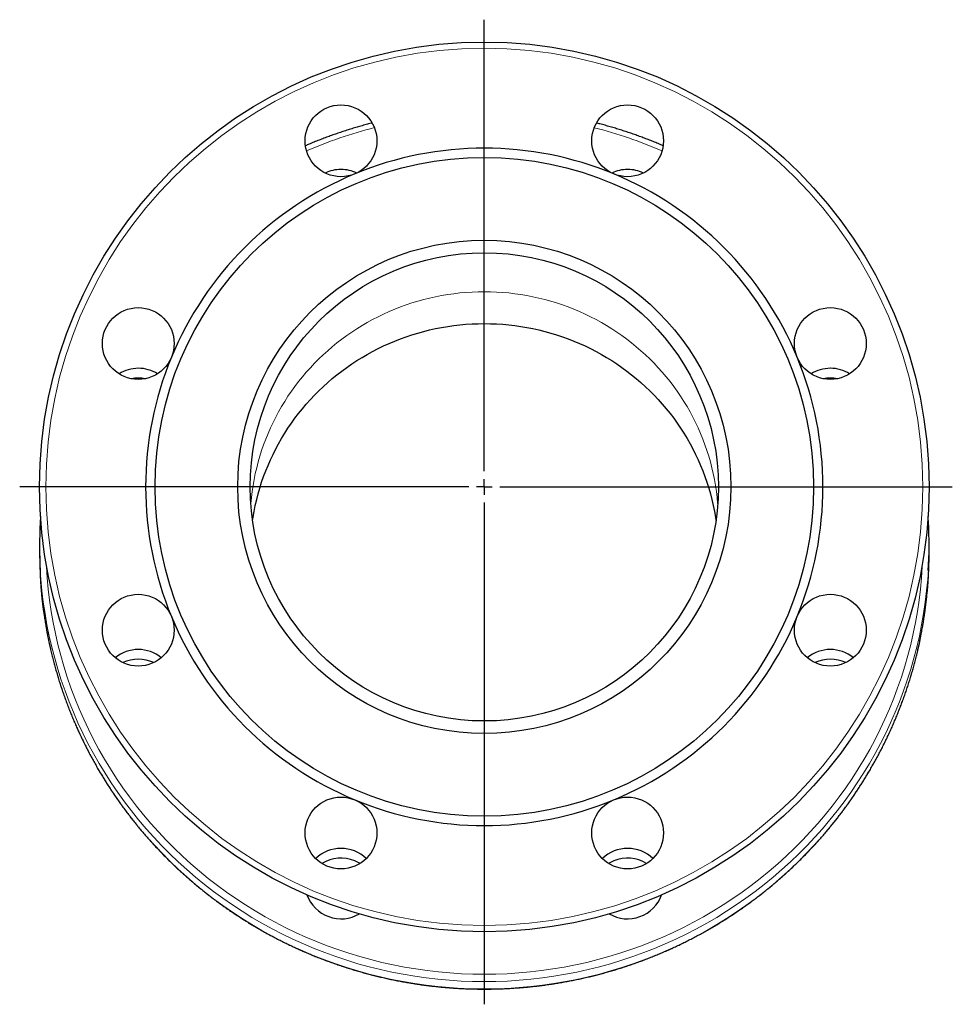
# Model space of a CAD drawing. Header units: millimetres. Extents: x 171 to 886, y 43 to 750.
# Tile 4 of 4: x 587 to 886, y 435 to 750. Entities that reach past the tile are written whole.
import ezdxf

# ---------------------------------------------------------------- set-up
doc = ezdxf.new("R2010")
doc.units = ezdxf.units.MM
doc.layers.add('FORMAT', color=7, linetype='Continuous')

# ---------------------------------------------------------------- blocks, each defined once
blk = doc.blocks.new('SW_CENTERMARKSYMBOL_0')
at = {"layer": 'FORMAT', "color": 0}
for p, q in [((0, 5), (0, 149.65)), ((-5, 0), (-148.86, 0)), ((0, 0), (-2.5, 0)), ((0, 0), (0, 2.5)), ((0, 0), (0, -2.5)), ((0, 0), (2.5, 0)), ((5, 0), (149.95, 0)), ((0, -5), (0, -165.75))]:
    blk.add_line(p, q, dxfattribs=at)

msp = doc.modelspace()

# ---------------------------------------------------------------- linework, layer by layer
at = {"color": 7, "linetype": 'Continuous', "lineweight": 25}
for p, q in [((593.83, 581.8), (593.83, 579.46)), ((878.83, 579.46), (878.83, 581.8))]:
    msp.add_line(p, q, dxfattribs=at)
at = {"color": 8, "linetype": 'Continuous', "lineweight": 18, "flags": 128}
for points in [[(661.54, 594.95), (661.56, 595.25), (661.74, 597.17), (661.97, 599.08), (662.26, 600.99), (662.59, 602.89), (662.97, 604.77), (663.41, 606.65), (663.89, 608.52), (664.42, 610.37), (665, 612.21), (665.63, 614.03), (666.31, 615.84), (667.04, 617.63), (667.82, 619.4), (668.64, 621.15), (669.51, 622.88), (670.42, 624.58), (671.38, 626.26), (672.38, 627.91), (673.43, 629.54), (674.52, 631.14), (675.66, 632.72), (676.83, 634.26), (678.05, 635.77), (679.3, 637.25), (680.6, 638.7), (681.93, 640.11), (683.3, 641.49), (684.71, 642.84), (686.15, 644.15), (687.62, 645.41), (689.13, 646.65), (690.68, 647.84), (692.25, 648.99), (693.85, 650.1), (695.49, 651.17), (697.15, 652.2), (698.83, 653.18), (700.55, 654.13), (702.28, 655.02), (704.04, 655.87), (705.83, 656.68), (707.63, 657.44), (709.46, 658.15), (711.3, 658.82), (713.16, 659.44), (715.03, 660.01), (716.92, 660.53), (718.82, 661.01), (720.74, 661.43), (722.67, 661.81), (724.6, 662.13), (726.54, 662.41), (728.49, 662.64), (730.45, 662.81), (732.41, 662.94), (734.37, 663.01), (736.33, 663.04), (738.3, 663.01), (740.26, 662.94), (742.22, 662.81), (744.17, 662.64), (746.12, 662.41), (748.07, 662.13), (750, 661.81), (751.93, 661.43), (753.84, 661.01), (755.74, 660.53), (757.63, 660.01), (759.51, 659.44), (761.37, 658.82), (763.21, 658.15), (765.03, 657.44), (766.84, 656.68), (768.62, 655.87), (770.38, 655.02), (772.12, 654.13), (773.83, 653.18), (775.52, 652.2), (777.18, 651.17), (778.81, 650.1), (780.42, 648.99), (781.99, 647.84), (783.53, 646.65), (785.04, 645.41), (786.52, 644.15), (787.96, 642.84), (789.37, 641.49), (790.74, 640.11), (792.07, 638.7), (793.36, 637.25), (794.62, 635.77), (795.83, 634.26), (797.01, 632.72), (798.14, 631.14), (799.23, 629.54), (800.28, 627.91), (801.28, 626.26), (802.24, 624.58), (803.16, 622.88), (804.03, 621.15), (804.85, 619.4), (805.62, 617.63), (806.35, 615.84), (807.03, 614.03), (807.66, 612.21), (808.24, 610.37), (808.78, 608.52), (809.26, 606.65), (809.69, 604.77), (810.08, 602.89), (810.41, 600.99), (810.69, 599.08), (810.92, 597.17), (811.1, 595.25), (811.13, 594.95)], [(595.98, 575.88), (596.03, 574.98), (596.27, 571.38), (596.6, 567.79), (597.03, 564.2), (597.56, 560.63), (598.19, 557.08), (598.9, 553.54), (599.71, 550.02), (600.62, 546.52), (601.62, 543.05), (602.71, 539.61), (603.89, 536.19), (605.16, 532.81), (606.53, 529.46), (607.98, 526.14), (609.52, 522.87), (611.15, 519.63), (612.86, 516.44), (614.66, 513.29), (616.54, 510.19), (618.5, 507.14), (620.54, 504.14), (622.67, 501.19), (624.87, 498.3), (627.14, 495.47), (629.5, 492.7), (631.92, 489.98), (634.42, 487.33), (636.98, 484.75), (639.62, 482.23), (642.32, 479.78), (645.09, 477.41), (647.91, 475.1), (650.8, 472.87), (653.75, 470.71), (656.75, 468.63), (659.81, 466.62), (662.92, 464.7), (666.08, 462.85), (669.29, 461.09), (672.55, 459.41), (675.85, 457.81), (679.19, 456.3), (682.57, 454.88), (685.98, 453.54), (689.43, 452.29), (692.92, 451.13), (696.43, 450.06), (699.97, 449.09), (703.53, 448.2), (707.12, 447.4), (710.73, 446.7), (714.35, 446.09), (717.99, 445.57), (721.65, 445.14), (725.31, 444.81), (728.98, 444.58), (732.66, 444.44), (736.33, 444.39), (740.01, 444.44), (743.69, 444.58), (747.36, 444.81), (751.02, 445.14), (754.67, 445.57), (758.31, 446.09), (761.94, 446.7), (765.54, 447.4), (769.13, 448.2), (772.7, 449.09), (776.24, 450.06), (779.75, 451.13), (783.23, 452.29), (786.68, 453.54), (790.1, 454.88), (793.48, 456.3), (796.82, 457.81), (800.12, 459.41), (803.37, 461.09), (806.58, 462.85), (809.74, 464.7), (812.85, 466.62), (815.91, 468.63), (818.92, 470.71), (821.86, 472.87), (824.75, 475.1), (827.58, 477.41), (830.35, 479.78), (833.05, 482.23), (835.68, 484.75), (838.25, 487.33), (840.74, 489.98), (843.17, 492.7), (845.52, 495.47), (847.8, 498.3), (850, 501.19), (852.12, 504.14), (854.17, 507.14), (856.13, 510.19), (858.01, 513.29), (859.81, 516.44), (861.52, 519.63), (863.15, 522.87), (864.69, 526.14), (866.14, 529.46), (867.5, 532.81), (868.77, 536.19), (869.96, 539.61), (871.05, 543.05), (872.05, 546.52), (872.95, 550.02), (873.76, 553.54), (874.48, 557.08), (875.1, 560.63), (875.63, 564.2), (876.06, 567.79), (876.4, 571.38), (876.64, 574.98), (876.69, 575.88)], [(594.02, 572.26), (594.03, 572.14), (594.27, 568.49), (594.61, 564.85), (595.05, 561.22), (595.59, 557.6), (596.22, 553.99), (596.95, 550.4), (597.77, 546.83), (598.69, 543.29), (599.7, 539.76), (600.81, 536.27), (602.01, 532.81), (603.3, 529.37), (604.68, 525.97), (606.15, 522.61), (607.71, 519.29), (609.36, 516.01), (611.1, 512.77), (612.92, 509.58), (614.83, 506.43), (616.82, 503.34), (618.89, 500.3), (621.05, 497.31), (623.28, 494.38), (625.59, 491.5), (627.98, 488.69), (630.43, 485.94), (632.97, 483.25), (635.57, 480.63), (638.24, 478.08), (640.98, 475.6), (643.79, 473.18), (646.65, 470.84), (649.58, 468.58), (652.57, 466.39), (655.62, 464.28), (658.72, 462.24), (661.88, 460.29), (665.08, 458.42), (668.34, 456.63), (671.64, 454.93), (674.99, 453.31), (678.37, 451.78), (681.8, 450.34), (685.27, 448.98), (688.77, 447.71), (692.3, 446.54), (695.86, 445.45), (699.45, 444.46), (703.07, 443.56), (706.71, 442.75), (710.36, 442.04), (714.04, 441.42), (717.73, 440.89), (721.44, 440.46), (725.15, 440.13), (728.88, 439.89), (732.6, 439.74), (736.33, 439.7)], [(878.6, 573.73), (878.39, 570.83), (878.05, 567.19), (877.61, 563.56), (877.08, 559.94), (876.45, 556.33), (875.72, 552.74), (874.9, 549.17), (873.98, 545.63), (872.96, 542.11), (871.86, 538.61), (870.66, 535.15), (869.37, 531.71), (867.99, 528.32), (866.51, 524.95), (864.95, 521.63), (863.3, 518.35), (861.56, 515.11), (859.74, 511.92), (857.83, 508.77), (855.84, 505.68), (853.77, 502.64), (851.62, 499.65), (849.39, 496.72), (847.08, 493.84), (844.69, 491.03), (842.23, 488.28), (839.7, 485.59), (837.1, 482.97), (834.42, 480.42), (831.68, 477.94), (828.88, 475.52), (826.01, 473.18), (823.08, 470.92), (820.09, 468.73), (817.05, 466.62), (813.94, 464.59), (810.79, 462.63), (807.58, 460.76), (804.33, 458.97), (801.03, 457.27), (797.68, 455.65), (794.29, 454.12), (790.87, 452.68), (787.4, 451.32), (783.9, 450.05), (780.37, 448.88), (776.81, 447.79), (773.21, 446.8), (769.6, 445.9), (765.96, 445.09), (762.3, 444.38), (758.62, 443.76), (754.93, 443.23), (751.23, 442.8), (747.51, 442.47), (743.79, 442.23), (740.06, 442.09), (736.33, 442.04), (732.6, 442.09), (728.88, 442.23), (725.15, 442.47), (721.44, 442.8), (717.73, 443.23), (714.04, 443.76), (710.36, 444.38), (706.71, 445.09), (703.07, 445.9), (699.45, 446.8), (695.86, 447.79), (692.3, 448.88), (688.77, 450.05), (685.27, 451.32), (681.8, 452.68), (678.37, 454.12), (674.99, 455.65), (671.64, 457.27), (668.34, 458.97), (665.08, 460.76), (661.88, 462.63), (658.72, 464.59), (655.62, 466.62), (652.57, 468.73), (649.58, 470.92), (646.65, 473.18), (643.79, 475.52), (640.98, 477.94), (638.24, 480.42), (635.57, 482.97), (632.97, 485.59), (630.43, 488.28), (627.98, 491.03), (625.59, 493.84), (623.28, 496.72), (621.05, 499.65), (618.89, 502.64), (616.82, 505.68), (614.83, 508.77), (612.92, 511.92), (611.1, 515.11), (609.36, 518.35), (607.71, 521.63), (606.15, 524.95), (604.68, 528.32), (603.3, 531.71), (602.01, 535.15), (600.81, 538.61), (599.7, 542.11), (598.69, 545.63), (597.77, 549.17), (596.95, 552.74), (596.22, 556.33), (595.59, 559.94), (595.05, 563.56), (594.61, 567.19), (594.27, 570.83), (594.07, 573.72)], [(736.33, 439.7), (740.06, 439.74), (743.79, 439.89), (747.51, 440.13), (751.23, 440.46), (754.93, 440.89), (758.62, 441.42), (762.3, 442.04), (765.96, 442.75), (769.6, 443.56), (773.21, 444.46), (776.81, 445.45), (780.37, 446.54), (783.9, 447.71), (787.4, 448.98), (790.87, 450.34), (794.29, 451.78), (797.68, 453.31), (801.03, 454.93), (804.33, 456.63), (807.58, 458.42), (810.79, 460.29), (813.94, 462.24), (817.05, 464.28), (820.09, 466.39), (823.08, 468.58), (826.01, 470.84), (828.88, 473.18), (831.68, 475.6), (834.42, 478.08), (837.1, 480.63), (839.7, 483.25), (842.23, 485.94), (844.69, 488.69), (847.08, 491.5), (849.39, 494.38), (851.62, 497.31), (853.77, 500.3), (855.84, 503.34), (857.83, 506.43), (859.74, 509.58), (861.56, 512.77), (863.3, 516.01), (864.95, 519.29), (866.51, 522.61), (867.99, 525.97), (869.37, 529.37), (870.66, 532.81), (871.86, 536.27), (872.96, 539.76), (873.98, 543.29), (874.9, 546.83), (875.72, 550.4), (876.45, 553.99), (877.08, 557.6), (877.61, 561.22), (878.05, 564.85), (878.39, 568.49), (878.63, 571.98)]]:
    msp.add_lwpolyline(points, dxfattribs=at)
at = {"color": 7, "linetype": 'Continuous', "lineweight": 25, "flags": 128}
for points in [[(662.11, 589.79), (662.26, 590.77), (662.59, 592.67), (662.97, 594.56), (663.41, 596.44), (663.89, 598.3), (664.42, 600.16), (665, 601.99), (665.63, 603.82), (666.31, 605.62), (667.04, 607.41), (667.82, 609.18), (668.64, 610.93), (669.51, 612.66), (670.42, 614.36), (671.38, 616.04), (672.38, 617.7), (673.43, 619.33), (674.52, 620.93), (675.66, 622.5), (676.83, 624.04), (678.05, 625.56), (679.3, 627.04), (680.6, 628.48), (681.93, 629.9), (683.3, 631.28), (684.71, 632.62), (686.15, 633.93), (687.62, 635.2), (689.13, 636.43), (690.68, 637.62), (692.25, 638.77), (693.85, 639.89), (695.49, 640.96), (697.15, 641.98), (698.83, 642.97), (700.55, 643.91), (702.28, 644.81), (704.04, 645.66), (705.83, 646.46), (707.63, 647.22), (709.46, 647.94), (711.3, 648.6), (713.16, 649.22), (715.03, 649.79), (716.92, 650.32), (718.82, 650.79), (720.74, 651.22), (722.67, 651.59), (724.6, 651.92), (726.54, 652.19), (728.49, 652.42), (730.45, 652.6), (732.41, 652.72), (734.37, 652.8), (736.33, 652.82), (738.3, 652.8), (740.26, 652.72), (742.22, 652.6), (744.17, 652.42), (746.12, 652.19), (748.07, 651.92), (750, 651.59), (751.93, 651.22), (753.84, 650.79), (755.74, 650.32), (757.63, 649.79), (759.51, 649.22), (761.37, 648.6), (763.21, 647.94), (765.03, 647.22), (766.84, 646.46), (768.62, 645.66), (770.38, 644.81), (772.12, 643.91), (773.83, 642.97), (775.52, 641.98), (777.18, 640.96), (778.81, 639.89), (780.42, 638.77), (781.99, 637.62), (783.53, 636.43), (785.04, 635.2), (786.52, 633.93), (787.96, 632.62), (789.37, 631.28), (790.74, 629.9), (792.07, 628.48), (793.36, 627.04), (794.62, 625.56), (795.83, 624.04), (797.01, 622.5), (798.14, 620.93), (799.23, 619.33), (800.28, 617.7), (801.28, 616.04), (802.24, 614.36), (803.16, 612.66), (804.03, 610.93), (804.85, 609.18), (805.62, 607.41), (806.35, 605.62), (807.03, 603.82), (807.66, 601.99), (808.24, 600.16), (808.78, 598.3), (809.26, 596.44), (809.69, 594.56), (810.08, 592.67), (810.41, 590.77), (810.56, 589.79)], [(593.83, 579.46), (593.88, 575.8), (594.02, 572.26)]]:
    msp.add_lwpolyline(points, dxfattribs=at)
at = {"color": 7, "linetype": 'Continuous', "lineweight": 25}
for centre, radius in [((736.33, 600.53), 142.5), ((690.41, 711.39), 11.5), ((782.25, 711.39), 11.5), ((736.33, 600.53), 105.5), ((736.33, 600.53), 79), ((736.33, 600.53), 75), ((625.47, 646.45), 11.5), ((847.2, 646.45), 11.5), ((625.47, 554.61), 11.5), ((847.2, 554.61), 11.5), ((690.41, 489.66), 11.5), ((782.25, 489.66), 11.5)]:
    msp.add_circle(centre, radius, dxfattribs=at)
at = {"color": 8, "linetype": 'Continuous', "lineweight": 18}
msp.add_circle((736.33, 600.53), 140.5, dxfattribs=at)
for centre, radius, start, end in [((736.14, 577.62), 142.35, 104.2436, 113.5021), ((736.51, 577.58), 142.39, 66.4994, 75.755)]:
    msp.add_arc(centre, radius, start, end, dxfattribs=at)
at = {"color": 7, "linetype": 'Continuous', "lineweight": 25}
for centre, radius, start, end in [((736.33, 600.53), 108.5, 67.5, 112.5), ((736.33, 600.53), 108.5, 112.5, 157.5), ((690.41, 690.52), 11.69, 89.9807, 115.564), ((690.42, 690.52), 11.68, 64.4311, 90.0243), ((782.25, 690.52), 11.69, 89.9807, 115.564), ((736.33, 600.53), 108.5, 22.5, 67.5), ((782.26, 690.52), 11.68, 64.4311, 90.0243), ((736.33, 600.53), 108.5, 157.5, 202.5), ((736.33, 600.53), 108.5, 337.5, 22.5), ((625.46, 626.84), 11.66, 89.9628, 121.9023), ((625.48, 626.85), 11.66, 58.0953, 90.0397), ((847.19, 626.84), 11.66, 89.9628, 121.9023), ((847.21, 626.85), 11.66, 58.0953, 90.0397), ((625.47, 623.67), 11.72, 78.9759, 101.0241), ((847.2, 623.67), 11.72, 78.9759, 101.0241), ((730.92, 581.8), 137.08, 176.9271, 183.3774), ((741.75, 581.8), 137.08, 356.6246, 3.1334), ((741.75, 579.46), 137.09, 356.8737, 359.9999), ((736.33, 600.53), 108.5, 202.5, 247.5), ((736.33, 600.53), 108.5, 292.5, 337.5), ((625.45, 536.8), 11.63, 89.9307, 129.3355), ((625.48, 536.8), 11.63, 50.6645, 90.0693), ((847.18, 536.8), 11.63, 89.9307, 129.3355), ((847.21, 536.8), 11.63, 50.6645, 90.0693), ((625.47, 533.61), 11.7, 65.0659, 114.9341), ((847.2, 533.61), 11.7, 65.0659, 114.9341), ((736.33, 600.53), 108.5, 247.5, 292.5), ((690.39, 473.12), 11.61, 89.9035, 133.9603), ((690.43, 473.12), 11.61, 46.0397, 90.0965), ((782.24, 473.12), 11.61, 89.9035, 133.9603), ((782.27, 473.12), 11.61, 46.0397, 90.0965), ((690.41, 469.92), 11.69, 67.894, 121.3685), ((690.45, 470.02), 11.58, 58.5594, 67.8967), ((782.21, 470.02), 11.58, 112.1033, 121.4406), ((782.25, 469.92), 11.69, 58.6315, 112.106), ((690.42, 473.73), 11.57, 199.632, 300.5543), ((782.25, 473.73), 11.57, 239.4457, 340.368)]:
    msp.add_arc(centre, radius, start, end, dxfattribs=at)
for points, knots in [([(700.4, 717.08), (700.17, 717.02), (699.38, 716.82), (698.04, 716.46), (696.38, 716), (694.73, 715.51), (693.09, 715.01), (691.45, 714.49), (689.82, 713.95), (688.2, 713.39), (686.58, 712.81), (684.97, 712.21), (683.37, 711.59), (681.78, 710.95), (680.33, 710.36), (679.42, 709.96), (679.03, 709.8)], [0, 0, 0, 0, 0.0322198, 0.1081949, 0.1841699, 0.2601446, 0.3361192, 0.4120937, 0.4880679, 0.564042, 0.6400158, 0.7159895, 0.7919629, 0.8679361, 0.9439091, 1, 1, 1, 1]), ([(793.63, 709.8), (793.37, 709.91), (792.58, 710.25), (791.26, 710.8), (789.67, 711.44), (788.07, 712.06), (786.47, 712.67), (784.85, 713.25), (783.23, 713.82), (781.6, 714.36), (779.97, 714.89), (778.32, 715.4), (776.68, 715.88), (775.02, 716.35), (773.55, 716.75), (772.63, 716.99), (772.27, 717.08)], [0, 0, 0, 0, 0.037899, 0.113908, 0.189917, 0.265927, 0.341937, 0.417947, 0.493957, 0.569967, 0.645978, 0.721989, 0.798, 0.874011, 0.950023, 1, 1, 1, 1]), ([(594.15, 591.16), (594.15, 591.16), (594.11, 590.59), (594.07, 589.92), (594.04, 589.26), (594.03, 589.15)], [0, 0, 0, 0, 0.003525, 0.843509, 1, 1, 1, 1]), ([(878.63, 589.3), (878.6, 589.78), (878.57, 590.39), (878.52, 590.99), (878.51, 591.11)], [0, 0, 0, 0, 0.8023803, 1, 1, 1, 1]), ([(594.02, 572.26), (594.02, 572.23), (594.05, 571.65), (594.12, 570.5), (594.24, 568.82), (594.38, 567.14), (594.55, 565.46), (594.73, 563.78), (594.93, 562.1), (595.16, 560.43), (595.4, 558.76), (595.67, 557.09), (595.95, 555.42), (596.26, 553.76), (596.58, 552.11), (596.93, 550.45), (597.3, 548.8), (597.69, 547.16), (598.09, 545.52), (598.52, 543.88), (598.97, 542.25), (599.44, 540.63), (599.92, 539.01), (600.43, 537.4), (600.96, 535.79), (601.51, 534.19), (602.07, 532.6), (602.66, 531.01), (603.27, 529.43), (603.89, 527.86), (604.54, 526.29), (605.2, 524.73), (605.88, 523.18), (606.59, 521.64), (607.31, 520.11), (608.05, 518.59), (608.81, 517.07), (609.58, 515.56), (610.38, 514.07), (611.19, 512.58), (612.03, 511.1), (612.88, 509.63), (613.74, 508.18), (614.63, 506.73), (615.53, 505.29), (616.46, 503.87), (617.4, 502.45), (618.35, 501.05), (619.33, 499.66), (620.32, 498.28), (621.32, 496.91), (622.35, 495.55), (623.39, 494.21), (624.45, 492.88), (625.52, 491.56), (626.61, 490.25), (627.72, 488.96), (628.84, 487.68), (629.98, 486.41), (631.13, 485.16), (632.3, 483.92), (633.48, 482.69), (634.68, 481.48), (635.89, 480.28), (637.12, 479.1), (638.36, 477.93), (639.62, 476.78), (640.89, 475.64), (642.18, 474.52), (643.48, 473.41), (644.79, 472.32), (646.11, 471.24), (647.45, 470.18), (648.8, 469.14), (650.17, 468.11), (651.54, 467.09), (652.93, 466.1), (654.34, 465.12), (655.75, 464.15), (657.17, 463.21), (658.61, 462.28), (660.06, 461.37), (661.52, 460.47), (662.99, 459.59), (664.47, 458.73), (665.96, 457.89), (667.46, 457.07), (668.97, 456.26), (670.5, 455.47), (672.03, 454.7), (673.57, 453.95), (675.12, 453.21), (676.67, 452.5), (678.24, 451.8), (679.82, 451.12), (681.4, 450.46), (682.99, 449.82), (684.59, 449.2), (686.2, 448.59), (687.81, 448.01), (689.44, 447.44), (691.07, 446.9), (692.7, 446.37), (694.34, 445.86), (695.99, 445.37), (697.64, 444.91), (699.3, 444.46), (700.97, 444.03), (702.64, 443.62), (704.31, 443.23), (705.99, 442.86), (707.67, 442.51), (709.36, 442.18), (711.05, 441.87), (712.75, 441.58), (714.45, 441.31), (716.15, 441.06), (717.85, 440.84), (719.56, 440.63), (721.27, 440.44), (722.99, 440.27), (724.7, 440.12), (726.42, 439.99), (728.13, 439.89), (729.85, 439.8), (731.57, 439.73), (733.29, 439.69), (734.88, 439.66), (735.89, 439.66), (736.33, 439.66)], [0, 0, 0, 0, 0.000307, 0.008254, 0.016201, 0.024148, 0.032095, 0.040042, 0.04799, 0.055937, 0.063884, 0.071831, 0.079778, 0.087725, 0.095673, 0.10362, 0.111567, 0.119514, 0.127462, 0.135409, 0.143356, 0.151303, 0.159251, 0.167198, 0.175146, 0.183093, 0.19104, 0.198988, 0.206935, 0.214883, 0.222831, 0.230778, 0.238726, 0.246673, 0.254621, 0.262569, 0.270516, 0.278464, 0.286412, 0.29436, 0.302308, 0.310256, 0.318204, 0.326152, 0.3341, 0.342048, 0.349996, 0.357944, 0.365892, 0.37384, 0.381788, 0.389737, 0.397685, 0.405633, 0.413582, 0.42153, 0.429478, 0.437427, 0.445376, 0.453324, 0.461273, 0.469221, 0.47717, 0.485119, 0.493067, 0.501016, 0.508965, 0.516914, 0.524863, 0.532812, 0.540761, 0.54871, 0.556659, 0.564608, 0.572557, 0.580506, 0.588456, 0.596405, 0.604354, 0.612303, 0.620253, 0.628202, 0.636152, 0.644101, 0.65205, 0.66, 0.66795, 0.675899, 0.683849, 0.691798, 0.699748, 0.707698, 0.715647, 0.723597, 0.731547, 0.739497, 0.747447, 0.755396, 0.763346, 0.771296, 0.779246, 0.787196, 0.795146, 0.803096, 0.811046, 0.818996, 0.826946, 0.834896, 0.842846, 0.850796, 0.858746, 0.866697, 0.874647, 0.882597, 0.890547, 0.898497, 0.906447, 0.914398, 0.922348, 0.930298, 0.938248, 0.946199, 0.954149, 0.962099, 0.970049, 0.978, 0.98595, 0.9939, 1, 1, 1, 1]), ([(736.33, 439.66), (736.64, 439.66), (737.51, 439.66), (738.97, 439.68), (740.69, 439.72), (742.41, 439.78), (744.12, 439.86), (745.84, 439.97), (747.56, 440.09), (749.27, 440.23), (750.99, 440.4), (752.7, 440.58), (754.41, 440.78), (756.11, 441.01), (757.81, 441.25), (759.51, 441.52), (761.21, 441.8), (762.9, 442.11), (764.59, 442.43), (766.28, 442.78), (767.96, 443.14), (769.63, 443.53), (771.3, 443.93), (772.97, 444.35), (774.63, 444.8), (776.28, 445.26), (777.93, 445.74), (779.58, 446.25), (781.21, 446.77), (782.84, 447.31), (784.47, 447.87), (786.08, 448.45), (787.69, 449.05), (789.29, 449.67), (790.89, 450.31), (792.47, 450.96), (794.05, 451.64), (795.62, 452.33), (797.18, 453.04), (798.73, 453.77), (800.28, 454.52), (801.81, 455.29), (803.33, 456.07), (804.85, 456.87), (806.35, 457.69), (807.84, 458.53), (809.33, 459.39), (810.8, 460.26), (812.26, 461.15), (813.71, 462.06), (815.15, 462.99), (816.58, 463.93), (818, 464.89), (819.4, 465.86), (820.79, 466.86), (822.17, 467.87), (823.54, 468.89), (824.89, 469.93), (826.24, 470.99), (827.57, 472.06), (828.88, 473.15), (830.18, 474.25), (831.47, 475.37), (832.74, 476.51), (834, 477.66), (835.25, 478.82), (836.48, 480), (837.7, 481.2), (838.9, 482.4), (840.09, 483.63), (841.26, 484.86), (842.42, 486.11), (843.56, 487.38), (844.68, 488.65), (845.79, 489.94), (846.89, 491.25), (847.97, 492.56), (849.03, 493.89), (850.07, 495.23), (851.1, 496.59), (852.11, 497.95), (853.11, 499.33), (854.09, 500.72), (855.05, 502.12), (855.99, 503.53), (856.91, 504.96), (857.82, 506.39), (858.71, 507.83), (859.59, 509.29), (860.44, 510.75), (861.28, 512.23), (862.1, 513.71), (862.9, 515.21), (863.68, 516.71), (864.44, 518.23), (865.19, 519.75), (865.91, 521.28), (866.62, 522.82), (867.3, 524.37), (867.97, 525.92), (868.62, 527.49), (869.25, 529.06), (869.86, 530.63), (870.45, 532.22), (871.03, 533.81), (871.58, 535.41), (872.11, 537.02), (872.62, 538.63), (873.12, 540.25), (873.59, 541.87), (874.04, 543.5), (874.47, 545.13), (874.89, 546.77), (875.28, 548.41), (875.65, 550.06), (876, 551.72), (876.33, 553.37), (876.64, 555.03), (876.93, 556.7), (877.2, 558.36), (877.45, 560.03), (877.68, 561.71), (877.89, 563.38), (878.08, 565.06), (878.25, 566.74), (878.39, 568.42), (878.52, 570.11), (878.59, 571.29), (878.62, 571.92), (878.63, 571.98)], [0, 0, 0, 0, 0.004218, 0.012178, 0.020139, 0.0281, 0.03606, 0.044021, 0.051982, 0.059942, 0.067903, 0.075864, 0.083824, 0.091785, 0.099746, 0.107706, 0.115667, 0.123627, 0.131588, 0.139548, 0.147509, 0.15547, 0.16343, 0.171391, 0.179351, 0.187312, 0.195272, 0.203232, 0.211193, 0.219153, 0.227114, 0.235074, 0.243034, 0.250995, 0.258955, 0.266915, 0.274876, 0.282836, 0.290796, 0.298756, 0.306716, 0.314676, 0.322637, 0.330597, 0.338557, 0.346517, 0.354477, 0.362437, 0.370396, 0.378356, 0.386316, 0.394276, 0.402236, 0.410196, 0.418155, 0.426115, 0.434075, 0.442034, 0.449994, 0.457953, 0.465913, 0.473872, 0.481832, 0.489791, 0.497751, 0.50571, 0.513669, 0.521628, 0.529588, 0.537547, 0.545506, 0.553465, 0.561424, 0.569383, 0.577342, 0.585301, 0.59326, 0.601219, 0.609178, 0.617136, 0.625095, 0.633054, 0.641012, 0.648971, 0.65693, 0.664888, 0.672847, 0.680805, 0.688764, 0.696722, 0.70468, 0.712639, 0.720597, 0.728555, 0.736514, 0.744472, 0.75243, 0.760388, 0.768346, 0.776304, 0.784262, 0.79222, 0.800178, 0.808136, 0.816094, 0.824052, 0.83201, 0.839968, 0.847925, 0.855883, 0.863841, 0.871799, 0.879757, 0.887714, 0.895672, 0.90363, 0.911587, 0.919545, 0.927502, 0.93546, 0.943418, 0.951375, 0.959333, 0.96729, 0.975248, 0.983205, 0.991163, 0.99912, 1, 1, 1, 1])]:
    msp.add_open_spline(points, degree=3, knots=knots, dxfattribs=at)

# ---------------------------------------------------------------- block references
at = {"layer": 'FORMAT'}
msp.add_blockref('SW_CENTERMARKSYMBOL_0', (736.33, 600.53), dxfattribs=at)

doc.saveas('drawing.dxf')
